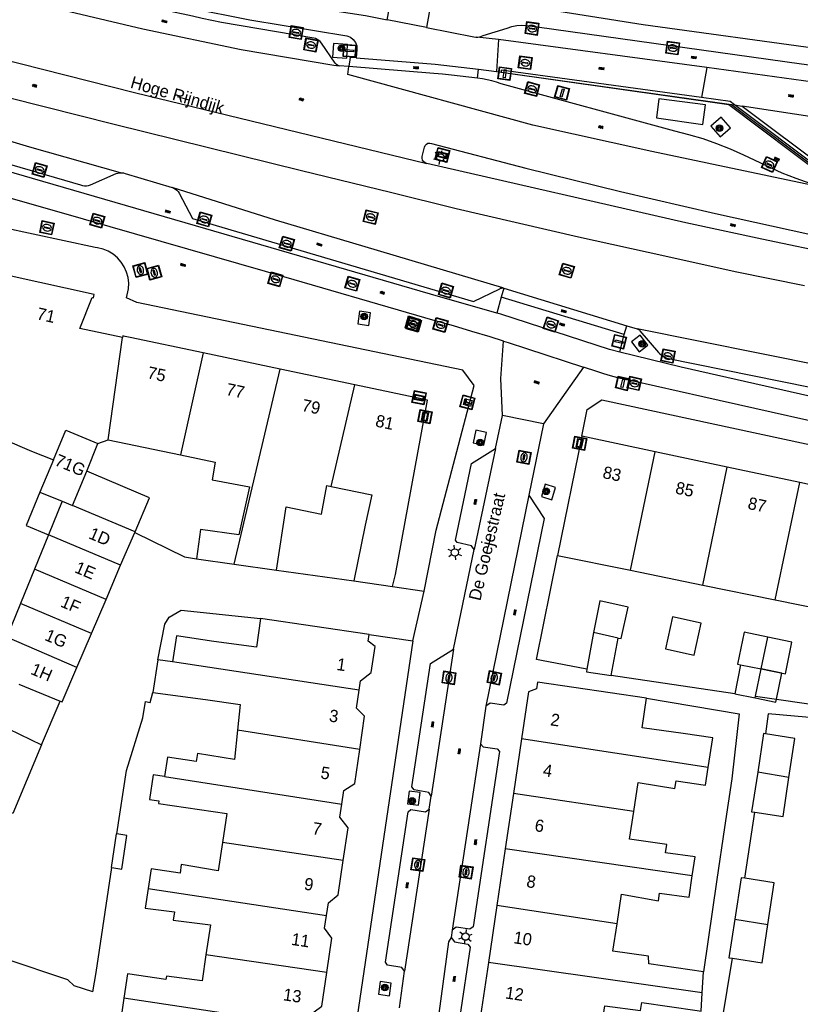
# Model space of a CAD drawing. Header units: metres. Extents: x 93870 to 95789, y 463036 to 464040.
# Tile 195 of 256: x 95082 to 95146, y 463271 to 463351. Entities that reach past the tile are written whole.
import ezdxf
from ezdxf.enums import TextEntityAlignment as Align

# ---------------------------------------------------------------- set-up
doc = ezdxf.new("R2010")
doc.units = ezdxf.units.M
doc.header["$LTSCALE"] = 25.4
for name, color, linetype in [('B_BEBOUWINGSGRENS_0', 1, 'Continuous'), ('B_LUIFEL_1', 200, 'Continuous'), ('B_TUSSENMUUR_0', 7, 'Continuous'), ('G_GRENS_ALGEMEEN_0', 7, 'Continuous'), ('Q_BOOM_0', 3, 'Continuous'), ('Q_BRANDKRAAN_0', 5, 'Continuous'), ('Q_ELEKTRAKAST_0', 7, 'Continuous'), ('Q_HALTEPAAL_0', 191, 'Continuous'), ('Q_INSPECTIE_OF_RIOOLPUT_0', 253, 'Continuous'), ('Q_KOLK_0', 254, 'Continuous'), ('Q_LICHTMAST_0', 2, 'Continuous'), ('Q_STRAATNAAMBORD_0', 7, 'Continuous'), ('Q_VERKEERSBORDPAAL_0', 40, 'Continuous'), ('Q_WATERLEIDINGPUT_0', 5, 'Continuous'), ('S_GBKN_SYMBOOL_GV_GROOT_0', 7, 'Continuous'), ('S_GBKN_SYMBOOL_OV_GROOT_0', 7, 'Continuous'), ('T_GBKN_ABRI_0', 2, 'Continuous'), ('T_HEK_0', 57, 'Continuous'), ('T_MUUR_30CM_0', 10, 'Continuous'), ('V_WEGGRENS_0', 7, 'Continuous'), ('Z_GBKN_HUISNUMMER_0', 252, 'Continuous'), ('Z_STRAATNAAM_0', 252, 'Continuous')]:
    doc.layers.add(name, color=color, linetype=linetype)

# ---------------------------------------------------------------- blocks, each defined once
blk = doc.blocks.new('Q_STRAATNAAMBORD')
for points in [[(-0.5, 0.5), (0.5, 0.5), (0.5, -0.5), (-0.5, -0.5)], [(-0.369, 0.22), (0.358, 0.22), (0.358, -0.214), (-0.369, -0.214)]]:
    blk.add_lwpolyline(points, close=True)
for points in [[(-0.442, 0.464), (0.438, 0.464, -0.414214), (0.459, 0.442), (0.459, -0.437, -0.414214), (0.438, -0.459), (-0.442, -0.459, -0.414214), (-0.463, -0.437), (-0.463, 0.442), (-0.463, 0.444), (-0.463, 0.446), (-0.463, 0.448), (-0.462, 0.45), (-0.461, 0.451), (-0.46, 0.453), (-0.459, 0.455), (-0.458, 0.456), (-0.457, 0.457), (-0.456, 0.459), (-0.454, 0.46), (-0.453, 0.461), (-0.451, 0.462), (-0.449, 0.462), (-0.447, 0.463), (-0.446, 0.463), (-0.444, 0.464), (-0.442, 0.464)], [(-0.287, 0.16), (0.281, 0.16, -0.414214), (0.303, 0.139), (0.303, -0.134, -0.414214), (0.281, -0.156), (-0.287, -0.156, -0.414214), (-0.308, -0.134), (-0.308, 0.139), (-0.308, 0.14), (-0.308, 0.142), (-0.307, 0.144), (-0.307, 0.146), (-0.306, 0.148), (-0.305, 0.149), (-0.304, 0.151), (-0.303, 0.152), (-0.302, 0.154), (-0.3, 0.155), (-0.299, 0.156), (-0.297, 0.157), (-0.296, 0.158), (-0.294, 0.159), (-0.292, 0.159), (-0.29, 0.16), (-0.288, 0.16), (-0.287, 0.16)]]:
    blk.add_lwpolyline(points, format="xyb")
blk = doc.blocks.new('Q_ELEKTRAKAST')
for points in [[(-0.5, 0.5), (0.5, 0.5), (0.5, -0.5), (-0.5, -0.5)], [(-0.262, 0.264), (0.25, 0.264), (0.25, 0.187), (-0.262, 0.187)], [(-0.262, 0.107), (0.25, 0.107), (0.25, -0.332), (-0.262, -0.332)]]:
    blk.add_lwpolyline(points, close=True)
blk.add_lwpolyline([(-0.442, 0.464), (0.438, 0.464, -0.414214), (0.459, 0.442), (0.459, -0.437, -0.414214), (0.438, -0.459), (-0.442, -0.459, -0.414214), (-0.463, -0.437), (-0.463, 0.442), (-0.463, 0.444), (-0.463, 0.446), (-0.463, 0.448), (-0.462, 0.45), (-0.461, 0.451), (-0.46, 0.453), (-0.459, 0.455), (-0.458, 0.456), (-0.457, 0.457), (-0.456, 0.459), (-0.454, 0.46), (-0.453, 0.461), (-0.451, 0.462), (-0.449, 0.462), (-0.447, 0.463), (-0.446, 0.463), (-0.444, 0.464), (-0.442, 0.464)], format="xyb")
blk.add_lwpolyline([(-0.177, 0.001, -1), (-0.177, -0.069, -1)], format="xyb", close=True)
blk.add_lwpolyline([(0.044, 0.088), (-0.056, -0.112), (0.044, -0.112), (-0.056, -0.312)])
blk = doc.blocks.new('Q_LICHTMAST')
for points in [[(-0.26, 0.15), (-0.52, 0.3)], [(0, 0.3), (0, 0.6)], [(0.26, 0.15), (0.52, 0.3)], [(-0.26, -0.15), (-0.52, -0.3)], [(0, -0.3), (0, -0.6)], [(0.26, -0.15), (0.52, -0.3)]]:
    blk.add_lwpolyline(points)
blk.add_circle((0, 0), 0.3)
blk = doc.blocks.new('Q_VERKEERSBORDPAAL')
for points in [[(-0.5, 0.5), (0.5, 0.5), (0.5, -0.5), (-0.5, -0.5)], [(-0.08, 0.333), (0.071, 0.333), (0.071, -0.329), (-0.08, -0.329)]]:
    blk.add_lwpolyline(points, close=True)
blk.add_lwpolyline([(-0.442, 0.464), (0.438, 0.464, -0.414214), (0.459, 0.442), (0.459, -0.437, -0.414214), (0.438, -0.459), (-0.442, -0.459, -0.414214), (-0.463, -0.437), (-0.463, 0.442), (-0.463, 0.444), (-0.463, 0.446), (-0.463, 0.448), (-0.462, 0.45), (-0.461, 0.451), (-0.46, 0.453), (-0.459, 0.455), (-0.458, 0.456), (-0.457, 0.457), (-0.456, 0.459), (-0.454, 0.46), (-0.453, 0.461), (-0.451, 0.462), (-0.449, 0.462), (-0.447, 0.463), (-0.446, 0.463), (-0.444, 0.464), (-0.442, 0.464)], format="xyb")
blk = doc.blocks.new('Q_HALTEPAAL')
for points in [[(-0.5, 0.5), (0.5, 0.5), (0.5, -0.5), (-0.5, -0.5)], [(-0.08, 0.333), (0.071, 0.333), (0.071, -0.329), (-0.08, -0.329)]]:
    blk.add_lwpolyline(points, close=True)
blk.add_lwpolyline([(-0.442, 0.464), (0.438, 0.464, -0.414214), (0.459, 0.442), (0.459, -0.437, -0.414214), (0.438, -0.459), (-0.442, -0.459, -0.414214), (-0.463, -0.437), (-0.463, 0.442), (-0.463, 0.444), (-0.463, 0.446), (-0.463, 0.448), (-0.462, 0.45), (-0.461, 0.451), (-0.46, 0.453), (-0.459, 0.455), (-0.458, 0.456), (-0.457, 0.457), (-0.456, 0.459), (-0.454, 0.46), (-0.453, 0.461), (-0.451, 0.462), (-0.449, 0.462), (-0.447, 0.463), (-0.446, 0.463), (-0.444, 0.464), (-0.442, 0.464)], format="xyb")
blk = doc.blocks.new('Q_KOLK')
blk.add_lwpolyline([(-0.5, 0.5), (0.5, 0.5), (0.5, -0.5), (-0.5, -0.5)], close=True)
for points in [[(-0.442, 0.464), (0.438, 0.464, -0.414214), (0.459, 0.442), (0.459, -0.437, -0.414214), (0.438, -0.459), (-0.442, -0.459, -0.414214), (-0.463, -0.437), (-0.463, 0.442, -0.414214), (-0.442, 0.464)], [(-0.345, 0.105, 0.380426), (-0.276, -0.18)], [(-0.008, 0.266, 0.240218), (-0.345, 0.105)], [(-0.194, 0.045, 0.853344), (-0.194, -0.032)], [(0.331, 0.111, 0.240191), (-0.008, 0.266)], [(0.185, -0.032, 0.849746), (0.185, 0.045)], [(0.267, -0.176, 0.380426), (0.331, 0.111)], [(-0.276, -0.18, 0.148452), (0.012, -0.257)], [(0.012, -0.257, 0.131742), (0.267, -0.176)]]:
    blk.add_lwpolyline(points, format="xyb")
for points in [[(-0.194, 0.045), (0.185, 0.045)], [(0.185, -0.032), (-0.194, -0.032)]]:
    blk.add_lwpolyline(points)
blk = doc.blocks.new('Q_INSPECTIE_OF_RIOOLPUT')
blk.add_lwpolyline([(-0.5, 0.5), (0.5, 0.5), (0.5, -0.5), (-0.5, -0.5)], close=True)
for points in [[(-0.442, 0.464), (0.438, 0.464, -0.414214), (0.459, 0.442), (0.459, -0.437, -0.414214), (0.438, -0.459), (-0.442, -0.459, -0.414214), (-0.463, -0.437), (-0.463, 0.442), (-0.463, 0.444), (-0.463, 0.446), (-0.463, 0.448), (-0.462, 0.45), (-0.461, 0.451), (-0.46, 0.453), (-0.459, 0.455), (-0.458, 0.456), (-0.457, 0.457), (-0.456, 0.459), (-0.454, 0.46), (-0.453, 0.461), (-0.451, 0.462), (-0.449, 0.462), (-0.447, 0.463), (-0.446, 0.463), (-0.444, 0.464), (-0.442, 0.464)], [(-0.345, 0.105, 0.380426), (-0.276, -0.18)], [(-0.008, 0.266, 0.240218), (-0.345, 0.105)], [(-0.194, 0.045, 0.853344), (-0.194, -0.032)], [(0.331, 0.111, 0.240191), (-0.008, 0.266)], [(0.185, -0.032, 0.849746), (0.185, 0.045)], [(0.267, -0.176, 0.380426), (0.331, 0.111)], [(-0.276, -0.18, 0.148452), (0.012, -0.257)], [(0.012, -0.257, 0.131742), (0.267, -0.176)]]:
    blk.add_lwpolyline(points, format="xyb")
for points in [[(-0.194, 0.045), (0.185, 0.045)], [(0.185, -0.032), (-0.194, -0.032)]]:
    blk.add_lwpolyline(points)
blk = doc.blocks.new('Q_BRANDKRAAN')
blk.add_lwpolyline([(-0.5, 0.5), (0.5, 0.5), (0.5, -0.5), (-0.5, -0.5)], close=True)
for points in [[(-0.442, 0.464), (0.438, 0.464, -0.414214), (0.459, 0.442), (0.459, -0.437, -0.414214), (0.438, -0.459), (-0.442, -0.459, -0.414214), (-0.463, -0.437), (-0.463, 0.442), (-0.463, 0.444), (-0.463, 0.446), (-0.463, 0.448), (-0.462, 0.45), (-0.461, 0.451), (-0.46, 0.453), (-0.459, 0.455), (-0.458, 0.456), (-0.457, 0.457), (-0.456, 0.459), (-0.454, 0.46), (-0.453, 0.461), (-0.451, 0.462), (-0.449, 0.462), (-0.447, 0.463), (-0.446, 0.463), (-0.444, 0.464), (-0.442, 0.464)], [(-0.345, 0.105, 0.380426), (-0.276, -0.18)], [(-0.008, 0.266, 0.240218), (-0.345, 0.105)], [(-0.194, 0.045, 0.853344), (-0.194, -0.032)], [(0.331, 0.111, 0.240191), (-0.008, 0.266)], [(0.185, -0.032, 0.849746), (0.185, 0.045)], [(0.267, -0.176, 0.380426), (0.331, 0.111)], [(-0.276, -0.18, 0.148452), (0.012, -0.257)], [(0.012, -0.257, 0.131742), (0.267, -0.176)]]:
    blk.add_lwpolyline(points, format="xyb")
for points in [[(-0.194, 0.045), (0.185, 0.045)], [(0.185, -0.032), (-0.194, -0.032)]]:
    blk.add_lwpolyline(points)
blk = doc.blocks.new('Q_WATERLEIDINGPUT')
blk.add_lwpolyline([(-0.5, 0.5), (0.5, 0.5), (0.5, -0.5), (-0.5, -0.5)], close=True)
for points in [[(-0.442, 0.464), (0.438, 0.464, -0.414214), (0.459, 0.442), (0.459, -0.437, -0.414214), (0.438, -0.459), (-0.442, -0.459, -0.414214), (-0.463, -0.437), (-0.463, 0.442), (-0.463, 0.444), (-0.463, 0.446), (-0.463, 0.448), (-0.462, 0.45), (-0.461, 0.451), (-0.46, 0.453), (-0.459, 0.455), (-0.458, 0.456), (-0.457, 0.457), (-0.456, 0.459), (-0.454, 0.46), (-0.453, 0.461), (-0.451, 0.462), (-0.449, 0.462), (-0.447, 0.463), (-0.446, 0.463), (-0.444, 0.464), (-0.442, 0.464)], [(-0.345, 0.105, 0.380426), (-0.276, -0.18)], [(-0.008, 0.266, 0.240218), (-0.345, 0.105)], [(-0.194, 0.045, 0.853344), (-0.194, -0.032)], [(0.331, 0.111, 0.240191), (-0.008, 0.266)], [(0.185, -0.032, 0.849746), (0.185, 0.045)], [(0.267, -0.176, 0.380426), (0.331, 0.111)], [(-0.276, -0.18, 0.148452), (0.012, -0.257)], [(0.012, -0.257, 0.131742), (0.267, -0.176)]]:
    blk.add_lwpolyline(points, format="xyb")
for points in [[(-0.194, 0.045), (0.185, 0.045)], [(0.185, -0.032), (-0.194, -0.032)]]:
    blk.add_lwpolyline(points)
blk = doc.blocks.new('Q_BOOM')
for radius in [0.27, 0.18, 0.09]:
    blk.add_circle((0, 0), radius)
blk = doc.blocks.new('S_GBKN_SYMBOOL_OV_GROOT')
for points in [[(-0.21875, 0.0625), (0.21875, 0.0625)], [(-0.21875, 0), (0.21875, 0)], [(-0.1875, 0.0625), (-0.1875, 0)], [(-0.125, 0.09375), (-0.125, 0.0625)], [(-0.125, 0), (-0.125, -0.0625)], [(-0.0625, 0.0625), (-0.0625, 0)], [(0, 0.09375), (0, 0.0625)], [(0, 0), (0, -0.0625)], [(0.0625, 0.0625), (0.0625, 0)], [(0.125, 0.09375), (0.125, 0.0625)], [(0.125, 0), (0.125, -0.0625)], [(0.1875, 0.0625), (0.1875, 0)], [(-0.21875, -0.0625), (0.21875, -0.0625)], [(-0.1875, -0.0625), (-0.1875, -0.09375)], [(-0.0625, -0.0625), (-0.0625, -0.09375)], [(0.0625, -0.0625), (0.0625, -0.09375)], [(0.1875, -0.0625), (0.1875, -0.09375)]]:
    blk.add_lwpolyline(points)
blk = doc.blocks.new('S_GBKN_SYMBOOL_GV_GROOT')
for points in [[(-0.1875, 0.03125), (-0.09375, 0.09375)], [(-0.1875, -0.0625), (0.0625, 0.09375)], [(-0.1875, 0.09375), (0.125, -0.09375)], [(-0.1875, 0), (-0.03125, -0.09375)], [(-0.125, -0.09375), (0.1875, 0.09375)], [(-0.0625, 0.09375), (0.1875, -0.0625)], [(0.03125, -0.09375), (0.1875, 0)], [(0.09375, 0.09375), (0.1875, 0.03125)]]:
    blk.add_lwpolyline(points)

msp = doc.modelspace()

# ---------------------------------------------------------------- linework, layer by layer
at = {"layer": 'B_BEBOUWINGSGRENS_0'}
for p, q in [((95103.095, 463322.79), (95096.79, 463324.12)), ((95109.199, 463321.503), (95103.095, 463322.79)), ((95115.16, 463320.246), (95109.199, 463321.503)), ((95127.8, 463317.288), (95125.802, 463307.511)), ((95133.813, 463316.008), (95127.8, 463317.288)), ((95087.235, 463314.412), (95088.161, 463316.681)), ((95088.161, 463316.681), (95089, 463316.99)), ((95089, 463316.99), (95094.911, 463315.753)), ((95139.715, 463314.751), (95133.813, 463316.008)), ((95084.518, 463315.349), (95083.406, 463312.706)), ((95145.673, 463313.483), (95139.715, 463314.751)), ((95087.81, 463314.17), (95087.235, 463314.412)), ((95151.5, 463312.242), (95145.673, 463313.483)), ((95083.406, 463312.706), (95085.238, 463311.946)), ((95085.238, 463311.946), (95084.119, 463309.202)), ((95110.05, 463309.98), (95109.13, 463305.441)), ((95084.119, 463309.202), (95082.971, 463306.387)), ((95090.02, 463306.703), (95091.171, 463309.394)), ((95091.171, 463309.394), (95091.197, 463309.456)), ((95125.802, 463307.511), (95131.783, 463306.29)), ((95088.824, 463303.908), (95090.02, 463306.703)), ((95096.247, 463307.232), (95099.332, 463306.789)), ((95099.332, 463306.789), (95102.781, 463306.294)), ((95082.971, 463306.387), (95081.826, 463303.581)), ((95131.783, 463306.29), (95137.724, 463305.077)), ((95109.13, 463305.441), (95112.306, 463304.974)), ((95137.724, 463305.077), (95143.655, 463303.865)), ((95081.826, 463303.581), (95080.692, 463300.799)), ((95087.632, 463301.122), (95088.824, 463303.908)), ((95143.655, 463303.865), (95149.468, 463302.678)), ((95110.39, 463301.03), (95101.48, 463302.33)), ((95086.441, 463298.336), (95087.632, 463301.122)), ((95128.75, 463301.183), (95128.218, 463298.19)), ((95130.223, 463297.67), (95130.793, 463300.743)), ((95134.65, 463299.87), (95137, 463299.35)), ((95093.074, 463298.968), (95092.659, 463296.286)), ((95094.254, 463298.783), (95093.074, 463298.968)), ((95140.816, 463298.55), (95140.33, 463296.18)), ((95142.039, 463295.967), (95142.509, 463298.204)), ((95081.669, 463296.97), (95085.063, 463295.571)), ((95133.1, 463295.8), (95124.169, 463297.128)), ((95140.33, 463296.18), (95142.01, 463295.83)), ((95142.01, 463295.83), (95142.039, 463295.967)), ((95122.872, 463292.492), (95122.206, 463287.998)), ((95122.206, 463287.998), (95121.533, 463283.46)), ((95090.533, 463284.57), (95089.719, 463284.693)), ((95121.533, 463283.46), (95120.846, 463278.828)), ((95120.846, 463278.828), (95120.152, 463274.148)), ((95120.152, 463274.148), (95119.505, 463269.79)), ((95137.666, 463271.676), (95137.763, 463273.374))]:
    msp.add_line(p, q, dxfattribs=at)
for points in [[(95090.176, 463325.366), (95086.677, 463326.113), (95087.682, 463328.661), (95087.802, 463328.631), (95087.862, 463328.891), (95081.046, 463330.388)], [(95096.79, 463324.12), (95090.802, 463325.382), (95090.4, 463325.467), (95090.196, 463325.51), (95090.176, 463325.366)], [(95076.092, 463319.801), (95073.972, 463314.821), (95075.732, 463314.071), (95076.411, 463313.823), (95077.332, 463315.831), (95078.192, 463317.991), (95082.712, 463316.061), (95084.518, 463315.349)], [(95112.306, 463304.974), (95112.54, 463305.94), (95115.16, 463320.246)], [(95084.518, 463315.349), (95085.535, 463317.766), (95088.161, 463316.681)], [(95094.911, 463315.753), (95097.77, 463315.154), (95097.519, 463313.695), (95100.565, 463313.121), (95099.7, 463309.19), (95096.57, 463309.64), (95096.247, 463307.232)], [(95091.197, 463309.456), (95092.38, 463312.22), (95087.81, 463314.17)], [(95102.781, 463306.294), (95103.571, 463311.487), (95106.476, 463310.903), (95106.925, 463313.237), (95107.262, 463313.166)], [(95107.262, 463313.166), (95110.59, 463312.47), (95110.05, 463309.98)], [(95130.793, 463300.743), (95131.04, 463300.69), (95131.6, 463303.28), (95129.27, 463303.78), (95128.75, 463301.183)], [(95101.48, 463302.33), (95101.15, 463300), (95097.66, 463300.47), (95094.591, 463300.926), (95094.254, 463298.783)], [(95137, 463299.35), (95137.58, 463301.97), (95135.23, 463302.49), (95134.65, 463299.87)], [(95109.564, 463296.468), (95109.676, 463297.222), (95110.545, 463297.927), (95110.86, 463300.05), (95110.31, 463300.49), (95110.39, 463301.03)], [(95143.038, 463300.815), (95141.1, 463301.21), (95140.57, 463298.6), (95140.816, 463298.55)], [(95142.509, 463298.204), (95144.49, 463297.8), (95145.02, 463300.41), (95143.038, 463300.815)], [(95085.063, 463295.571), (95085.227, 463295.501), (95086.441, 463298.336)], [(95128.218, 463298.19), (95128.18, 463297.98), (95130.223, 463297.67)], [(95124.169, 463297.128), (95124.09, 463296.57), (95123.44, 463296.32), (95122.872, 463292.492)], [(95092.659, 463296.286), (95096.96, 463295.7), (95099.82, 463295.3), (95099.6, 463293.195)], [(95109.609, 463291.615), (95110.013, 463294.341), (95109.346, 463295.002), (95109.564, 463296.468)], [(95138.166, 463290.125), (95138.528, 463292.566), (95136.11, 463292.91), (95132.74, 463293.39), (95133.1, 463295.8)], [(95099.6, 463293.195), (95099.35, 463290.8), (95096.32, 463291.28), (95096.22, 463290.62), (95093.85, 463290.99), (95093.61, 463289.4)], [(95142.858, 463292.885), (95142.7, 463292.91), (95142.216, 463289.747)], [(95144.78, 463289.313), (95145.27, 463292.51), (95142.858, 463292.885)], [(95108.142, 463287.119), (95108.308, 463288.236), (95109.195, 463288.817), (95109.609, 463291.615)], [(95132.057, 463286.529), (95132.41, 463288.9), (95135.44, 463288.41), (95135.54, 463289.03), (95137.95, 463288.69), (95138.166, 463290.125)], [(95142.216, 463289.747), (95141.72, 463286.51), (95141.993, 463286.469)], [(95093.61, 463289.4), (95092.694, 463289.543), (95092.396, 463287.503), (95093.144, 463287.394), (95093.114, 463287.188), (95098.71, 463286.37), (95098.362, 463283.997)], [(95141.993, 463286.469), (95144.29, 463286.12), (95144.78, 463289.313)], [(95108.258, 463282.501), (95108.658, 463285.196), (95107.986, 463286.066), (95108.142, 463287.119)], [(95136.85, 463281.25), (95137.08, 463282.8), (95134.66, 463283.15), (95134.76, 463283.82), (95131.72, 463284.26), (95132.057, 463286.529)], [(95089.719, 463284.693), (95089.644, 463284.704), (95089.229, 463281.946), (95089.304, 463281.934)], [(95089.304, 463281.934), (95090.118, 463281.812), (95090.533, 463284.57)], [(95098.362, 463283.997), (95098.02, 463281.66), (95094.99, 463282.17), (95094.89, 463281.46), (95092.51, 463281.83), (95092.278, 463280.228)], [(95106.89, 463278.002), (95107.046, 463279.053), (95107.844, 463279.703), (95108.258, 463282.501)], [(95130.692, 463277.325), (95131.05, 463279.74), (95134.08, 463279.21), (95134.17, 463279.84), (95136.589, 463279.493), (95136.85, 463281.25)], [(95141.167, 463281.052), (95140.85, 463281.1), (95140.337, 463277.7)], [(95143.041, 463277.253), (95143.56, 463280.69), (95141.167, 463281.052)], [(95092.278, 463280.228), (95092.04, 463278.59), (95094.42, 463278.29), (95094.32, 463277.63), (95097.372, 463277.245), (95097.012, 463274.791)], [(95106.9, 463273.336), (95107.317, 463276.147), (95106.734, 463276.952), (95106.89, 463278.002)], [(95140.337, 463277.7), (95139.86, 463274.54), (95140.156, 463274.495)], [(95137.763, 463273.374), (95133.31, 463274.04), (95133.28, 463274.68), (95130.36, 463275.08), (95130.692, 463277.325)], [(95140.156, 463274.495), (95142.57, 463274.13), (95143.041, 463277.253)], [(95097.012, 463274.791), (95096.71, 463272.64), (95093.775, 463273.035), (95093.727, 463272.761), (95090.573, 463273.224), (95090.282, 463271.232)], [(95105.686, 463268.906), (95105.862, 463270.097), (95106.49, 463270.569), (95106.9, 463273.336)], [(95090.282, 463271.232), (95090.001, 463269.316), (95093.052, 463268.868), (95092.684, 463266.362)], [(95137.268, 463270.206), (95137.58, 463270.16), (95137.666, 463271.676)], [(95129.346, 463268.241), (95129.7, 463270.61), (95132.61, 463270.21), (95132.72, 463270.87), (95137.268, 463270.206)]]:
    msp.add_lwpolyline(points, dxfattribs=at)
at = {"layer": 'B_LUIFEL_1'}
for p, q in [((95083.406, 463312.706), (95082.267, 463309.957)), ((95082.267, 463309.957), (95084.119, 463309.202)), ((95144.184, 463297.862), (95142.509, 463298.204)), ((95143.747, 463295.721), (95144.184, 463297.862)), ((95083.539, 463292.001), (95085.063, 463295.571)), ((95079.268, 463294.05), (95083.539, 463292.001))]:
    msp.add_line(p, q, dxfattribs=at)
msp.add_lwpolyline([(95142.01, 463295.83), (95143.697, 463295.473), (95143.747, 463295.721)], dxfattribs=at)
at = {"layer": 'B_TUSSENMUUR_0'}
for p, q in [((95089, 463316.99), (95090.176, 463325.366)), ((95096.79, 463324.12), (95094.911, 463315.753)), ((95099.332, 463306.789), (95103.095, 463322.79)), ((95107.262, 463313.166), (95109.199, 463321.503)), ((95131.783, 463306.29), (95133.813, 463316.008)), ((95137.724, 463305.077), (95139.715, 463314.751)), ((95086.085, 463311.594), (95087.235, 463314.412)), ((95143.655, 463303.865), (95145.673, 463313.483)), ((95085.238, 463311.946), (95086.085, 463311.594)), ((95091.197, 463309.456), (95086.085, 463311.594)), ((95090.02, 463306.703), (95084.119, 463309.202)), ((95088.824, 463303.908), (95082.971, 463306.387)), ((95087.632, 463301.122), (95081.826, 463303.581)), ((95130.793, 463300.743), (95128.75, 463301.183)), ((95086.441, 463298.336), (95080.692, 463300.799)), ((95142.509, 463298.204), (95143.038, 463300.815)), ((95109.564, 463296.468), (95094.254, 463298.783)), ((95140.816, 463298.55), (95142.509, 463298.204)), ((95109.609, 463291.615), (95099.6, 463293.195)), ((95138.166, 463290.125), (95122.872, 463292.492)), ((95144.78, 463289.313), (95142.216, 463289.747)), ((95093.61, 463289.4), (95108.142, 463287.119)), ((95132.057, 463286.529), (95122.206, 463287.998)), ((95108.258, 463282.501), (95098.362, 463283.997)), ((95136.85, 463281.25), (95121.533, 463283.46)), ((95092.278, 463280.228), (95106.89, 463278.002)), ((95130.692, 463277.325), (95120.846, 463278.828)), ((95140.337, 463277.7), (95143.041, 463277.253)), ((95106.9, 463273.336), (95097.012, 463274.791)), ((95137.666, 463271.676), (95120.152, 463274.148)), ((95105.686, 463268.906), (95090.282, 463271.232))]:
    msp.add_line(p, q, dxfattribs=at)
at = {"layer": 'G_GRENS_ALGEMEEN_0'}
msp.add_line((95140.057, 463344.472), (95140.321, 463344.431), dxfattribs=at)
for points in [[(95083.539, 463292.001), (95081.175, 463286.373), (95079.538, 463287.06)], [(95087.738, 463271.739), (95086.22, 463272.24), (95085.69, 463272.73), (95080.48, 463274.47), (95078.008, 463275.488)]]:
    msp.add_lwpolyline(points, dxfattribs=at)
at = {"layer": 'T_GBKN_ABRI_0'}
msp.add_lwpolyline([(95137.943, 463344.436), (95134.126, 463344.937), (95133.935, 463343.385), (95137.731, 463342.821), (95137.943, 463344.436)], dxfattribs=at)
at = {"layer": 'T_HEK_0'}
for p, q in [((95121.185, 463347.129), (95140.057, 463344.472)), ((95128.218, 463298.19), (95124.501, 463298.891)), ((95140.33, 463296.18), (95130.223, 463297.67)), ((95142.039, 463295.967), (95143.747, 463295.721)), ((95141.167, 463281.052), (95141.993, 463286.469)), ((95139.279, 463269.193), (95140.156, 463274.495))]:
    msp.add_line(p, q, dxfattribs=at)
for points in [[(95140.057, 463344.472), (95147.75, 463338.69), (95172.78, 463335.08)], [(95091.171, 463309.394), (95095.25, 463307.4), (95096.247, 463307.232)], [(95124.501, 463298.891), (95124.08, 463298.97), (95125.802, 463307.511)], [(95093.074, 463298.968), (95093.65, 463301.88), (95093.99, 463302.44), (95094.99, 463303.02), (95101.48, 463302.33)], [(95089.719, 463284.693), (95090.5, 463289.887), (95091.84, 463294.2), (95092.06, 463295.53), (95092.44, 463295.46), (95092.659, 463296.286)], [(95133.1, 463295.8), (95140.71, 463294.52), (95140.102, 463289.215), (95139.505, 463285.225), (95138.866, 463280.963), (95137.763, 463273.374)], [(95143.747, 463295.721), (95148.471, 463295.039), (95148.33, 463294.06), (95143.08, 463294.53), (95142.858, 463292.885)], [(95087.738, 463271.739), (95088.01, 463273.329), (95089.304, 463281.934)]]:
    msp.add_lwpolyline(points, dxfattribs=at)
at = {"layer": 'T_MUUR_30CM_0'}
for p, q in [((95102.781, 463306.294), (95109.13, 463305.441)), ((95112.306, 463304.974), (95114.88, 463304.57)), ((95110.39, 463301.03), (95113.953, 463300.503))]:
    msp.add_line(p, q, dxfattribs=at)
for points in [[(95118.055, 463322.681), (95091.35, 463328.25), (95090.507, 463328.627), (95090.657, 463329.359), (95090.679, 463329.824), (95090.629, 463330.287), (95090.508, 463330.737), (95090.321, 463331.164), (95090.07, 463331.556), (95089.762, 463331.906), (95089.404, 463332.204), (95089.005, 463332.444), (95088.574, 463332.62), (95088.121, 463332.728), (95087.924, 463332.75), (95070.131, 463336.581), (95068.91, 463335.934)], [(95114.88, 463304.57), (95115.875, 463309.595), (95118.998, 463321.442), (95118.055, 463322.681)], [(95127.8, 463317.288), (95128.24, 463319.47), (95129.45, 463320.26)], [(95129.45, 463320.26), (95155.06, 463314.74), (95156.256, 463314.442), (95157.432, 463314.07), (95158.581, 463313.623), (95159.7, 463313.106), (95160.784, 463312.519), (95161.829, 463311.864), (95162.83, 463311.145), (95163.785, 463310.365), (95164.688, 463309.525), (95165.536, 463308.631), (95166.326, 463307.684), (95167.055, 463306.69), (95167.72, 463305.652), (95168.318, 463304.574), (95168.847, 463303.46), (95169.305, 463302.315), (95169.689, 463301.144)], [(95113.953, 463300.503), (95106.471, 463250), (95102.17, 463222.87)]]:
    msp.add_lwpolyline(points, dxfattribs=at)
at = {"layer": 'V_WEGGRENS_0'}
for p, q in [((95111.861, 463351.41), (95112.434, 463354.529)), ((95115.619, 463353.76), (95115.072, 463350.779)), ((95116.532, 463353.616), (95132.82, 463351.03)), ((95115.072, 463350.779), (95111.861, 463351.41)), ((95132.82, 463351.03), (95188.557, 463343.323)), ((95120.99, 463349.785), (95119.201, 463349.989)), ((95120.99, 463349.785), (95120.81, 463347.167)), ((95138.041, 463347.493), (95120.99, 463349.785)), ((95107.383, 463348.347), (95108.543, 463348.275)), ((95108.715, 463347.581), (95107.923, 463347.633)), ((95119.267, 463346.612), (95119.352, 463347.353)), ((95119.352, 463347.353), (95120.81, 463347.167)), ((95120.81, 463347.167), (95121.185, 463347.129)), ((95121.185, 463347.129), (95139.85, 463344.47)), ((95138.041, 463347.493), (95137.61, 463345.031)), ((95151.395, 463345.651), (95138.041, 463347.493)), ((95140.321, 463344.431), (95140.948, 463344.334)), ((95147.8, 463338.81), (95140.321, 463344.431)), ((95150.062, 463342.924), (95140.948, 463344.334)), ((95121.42, 463329.408), (95121.21, 463328.675)), ((95121.42, 463329.408), (95131.497, 463326.335)), ((95121.21, 463328.675), (95120.838, 463327.379)), ((95131.28, 463325.613), (95121.21, 463328.675)), ((95110.346, 463326.359), (95110.486, 463327.399)), ((95131.28, 463325.613), (95131.497, 463326.335)), ((95131.497, 463326.335), (95132.346, 463326.075)), ((95166.023, 463319.323), (95132.346, 463326.075)), ((95130.928, 463324.183), (95131.28, 463325.613)), ((95133.227, 463324.733), (95132.59, 463325.568)), ((95121.16, 463322.021), (95121.376, 463325.076)), ((95127.95, 463322.939), (95126.497, 463320.887)), ((95121.314, 463318.992), (95121.16, 463322.021)), ((95126.497, 463320.887), (95124.66, 463318.294)), ((95120.729, 463316.285), (95121.314, 463318.992)), ((95124.66, 463318.294), (95121.314, 463318.992)), ((95124.66, 463318.294), (95123.454, 463312.451)), ((95120.729, 463316.285), (95118.972, 463307.998)), ((95123.454, 463312.451), (95119.948, 463295.146)), ((95117.302, 463299.817), (95118.972, 463307.998)), ((95113.953, 463300.503), (95114.88, 463304.57)), ((95117.302, 463299.817), (95115.468, 463287.787)), ((95119.948, 463295.146), (95119.5, 463292.077)), ((95119.5, 463292.077), (95117.169, 463276.798)), ((95115.295, 463286.725), (95115.468, 463287.787)), ((95115.295, 463286.725), (95113.282, 463273.436)), ((95117.169, 463276.798), (95117.094, 463276.196)), ((95112.855, 463270.425), (95113.282, 463273.436))]:
    msp.add_line(p, q, dxfattribs=at)
for points in [[(95038.011, 463365.113), (95053.436, 463362.987), (95062.892, 463361.654), (95066.89, 463361.094), (95068.078, 463360.904), (95069.262, 463360.69), (95070.441, 463360.452), (95071.616, 463360.19), (95072.784, 463359.903), (95076.717, 463358.923), (95083.967, 463357.014), (95086.199, 463356.443), (95088.434, 463355.887), (95090.673, 463355.345), (95092.915, 463354.818), (95095.161, 463354.306), (95096.737, 463353.972), (95098.317, 463353.658), (95099.901, 463353.362), (95101.488, 463353.086), (95103.079, 463352.83), (95110.087, 463351.758), (95111.861, 463351.41)], [(95069.064, 463356.354), (95068.97, 463356.377), (95068.892, 463356.435), (95068.842, 463356.519), (95068.829, 463356.615), (95068.854, 463356.709), (95069.094, 463357.84), (95069.194, 463358.154), (95069.392, 463358.416), (95069.666, 463358.599), (95069.985, 463358.681), (95070.313, 463358.653), (95077.119, 463356.945), (95084.893, 463354.939), (95091.744, 463353.274), (95095.66, 463352.376), (95100.611, 463351.409), (95108.558, 463350.095), (95108.843, 463349.99), (95109.084, 463349.808), (95109.263, 463349.562), (95109.362, 463349.276), (95109.374, 463348.973), (95109.318, 463348.289)], [(95146.063, 463329.597), (95140.359, 463330.762), (95134.595, 463332.046), (95127.547, 463333.599), (95117.513, 463335.928), (95112.137, 463337.242), (95104.85, 463339.034), (95089.5, 463342.827), (95075.076, 463346.47), (95059.666, 463350.293), (95052.259, 463351.906), (95046.645, 463353.011), (95039.597, 463354.175), (95029.443, 463355.848)], [(95107.923, 463347.633), (95107.847, 463347.657), (95107.776, 463347.693), (95107.712, 463347.739), (95107.655, 463347.795), (95107.608, 463347.859), (95106.476, 463349.495), (95106.379, 463349.617), (95106.263, 463349.721), (95106.132, 463349.804), (95105.989, 463349.865), (95105.838, 463349.902), (95098.292, 463351.198), (95097.5, 463351.36), (95096.709, 463351.526), (95095.919, 463351.695), (95095.129, 463351.867), (95094.34, 463352.042), (95086.077, 463354.081), (95082.771, 463354.905)], [(95082.245, 463352.984), (95084.333, 463352.454), (95091.83, 463350.661), (95099.892, 463348.978), (95107.493, 463347.686), (95107.923, 463347.633)], [(95065.032, 463352.031), (95074.225, 463349.748), (95091.143, 463345.462), (95115.113, 463339.636)], [(95119.201, 463349.989), (95119.279, 463349.988), (95119.437, 463350.012), (95119.589, 463350.061), (95119.732, 463350.134), (95121.686, 463350.721), (95122.076, 463350.864), (95122.482, 463350.95), (95122.896, 463350.979), (95123.31, 463350.95), (95124.153, 463350.825), (95145.811, 463347.79), (95149.524, 463347.318), (95150.388, 463346.467), (95150.73, 463346.042), (95150.838, 463345.928), (95150.961, 463345.83), (95151.097, 463345.75), (95151.242, 463345.69), (95151.395, 463345.651)], [(95115.072, 463350.779), (95118.961, 463350.016), (95119.119, 463349.989), (95119.201, 463349.989)], [(95108.543, 463348.275), (95108.612, 463349.384), (95107.452, 463349.455), (95107.383, 463348.347)], [(95109.318, 463348.289), (95108.838, 463348.328), (95108.715, 463347.581)], [(95109.318, 463348.289), (95115.795, 463347.76), (95116.507, 463347.682), (95117.218, 463347.602), (95117.93, 463347.521), (95118.641, 463347.438), (95119.352, 463347.353)], [(95147.67, 463337.65), (95133.55, 463340.606), (95123.779, 463342.781), (95108.645, 463346.922), (95108.715, 463347.581)], [(95119.267, 463346.612), (95118.551, 463346.706), (95117.834, 463346.794), (95117.116, 463346.876), (95116.397, 463346.95), (95115.678, 463347.018), (95108.715, 463347.581)], [(95137.61, 463345.031), (95121.21, 463347.28), (95121.185, 463347.129)], [(95147.67, 463337.65), (95146.506, 463337.998), (95145.358, 463338.398), (95144.231, 463338.851), (95141.092, 463340.309), (95139.995, 463340.803), (95138.876, 463341.249), (95137.739, 463341.644), (95136.586, 463341.988), (95135.418, 463342.28), (95121.195, 463346.171), (95120.818, 463346.293), (95120.436, 463346.399), (95120.05, 463346.487), (95119.66, 463346.558), (95119.267, 463346.612)], [(95140.321, 463344.431), (95139.95, 463344.71), (95137.61, 463345.031)], [(95139.85, 463344.47), (95147.7, 463338.57), (95172.76, 463334.96), (95172.78, 463335.08)], [(95140.948, 463344.334), (95147.92, 463339.1), (95160.888, 463337.227), (95173.97, 463335.092), (95174.399, 463334.996), (95174.809, 463334.837), (95175.19, 463334.618), (95175.534, 463334.344), (95175.833, 463334.022), (95176.081, 463333.659), (95176.271, 463333.262), (95176.4, 463332.842), (95176.023, 463332.628)], [(95096.158, 463334.513), (95077.88, 463339.834), (95076.734, 463340.243), (95075.604, 463340.695), (95074.492, 463341.189), (95073.399, 463341.724), (95072.327, 463342.299), (95072.22, 463342.368), (95072.138, 463342.464), (95072.086, 463342.58), (95072.07, 463342.706), (95072.09, 463342.831), (95072.28, 463343.243)], [(95075.733, 463343.013), (95075.818, 463342.971), (95075.941, 463342.868), (95076.037, 463342.739), (95076.099, 463342.591), (95076.491, 463341.889), (95076.982, 463341.015), (95077.064, 463340.875), (95077.172, 463340.754), (95077.301, 463340.656), (95077.447, 463340.584), (95077.604, 463340.543), (95086.733, 463337.887), (95086.891, 463337.839), (95087.055, 463337.814), (95087.22, 463337.814), (95087.384, 463337.837), (95087.542, 463337.884), (95089.641, 463338.801), (95089.786, 463338.852), (95089.937, 463338.878), (95090.012, 463338.879)], [(95090.012, 463338.879), (95082.578, 463340.964), (95075.733, 463343.013)], [(95138.385, 463342.698), (95139.155, 463341.827), (95139.987, 463342.563), (95139.217, 463343.433), (95138.385, 463342.698)], [(95115.113, 463339.636), (95114.966, 463339.688), (95114.844, 463339.783), (95114.758, 463339.913), (95114.717, 463340.063), (95114.726, 463340.218), (95114.917, 463340.958), (95114.967, 463341.103), (95115.066, 463341.219), (95115.201, 463341.29), (95115.352, 463341.308), (95115.5, 463341.268), (95123.23, 463339.252), (95130.985, 463337.336), (95138.764, 463335.522)], [(95121.376, 463325.076), (95120.289, 463325.42), (95118.794, 463325.877), (95117.296, 463326.319), (95115.793, 463326.747), (95101.88, 463330.774), (95086.978, 463335.06), (95078.274, 463337.569), (95076.96, 463337.989), (95075.656, 463338.438), (95074.362, 463338.916), (95073.079, 463339.424), (95071.808, 463339.96), (95070.286, 463340.584)], [(95090.012, 463338.879), (95090.09, 463338.88), (95090.241, 463338.857), (95090.387, 463338.81), (95094.237, 463337.653)], [(95167.546, 463328.304), (95161.293, 463329.558), (95155.044, 463330.832), (95148.799, 463332.126), (95142.559, 463333.44), (95136.323, 463334.774), (95115.113, 463339.636)], [(95094.237, 463337.653), (95094.381, 463337.605), (95094.515, 463337.533), (95094.635, 463337.44), (95094.738, 463337.328), (95094.821, 463337.201), (95095.914, 463335.125), (95118.942, 463328.311), (95121.091, 463329.363), (95121.149, 463329.402), (95121.215, 463329.427), (95121.284, 463329.436), (95121.345, 463329.431)], [(95121.345, 463329.431), (95110.06, 463332.805), (95102.697, 463334.989), (95094.237, 463337.653)], [(95138.764, 463335.522), (95146.566, 463333.809), (95154.39, 463332.197), (95168.089, 463329.783)], [(95120.838, 463327.379), (95115.411, 463328.936), (95096.158, 463334.513)], [(95121.345, 463329.431), (95121.354, 463329.43), (95121.42, 463329.408)], [(95110.486, 463327.399), (95109.588, 463327.52), (95109.448, 463326.479), (95110.346, 463326.359)], [(95130.928, 463324.183), (95130.065, 463324.395), (95121.161, 463327.287), (95120.838, 463327.379)], [(95132.346, 463326.075), (95132.4, 463326.062), (95132.451, 463326.039), (95132.497, 463326.008), (95132.536, 463325.969), (95132.568, 463325.924), (95134.093, 463324.143), (95134.208, 463324.024), (95134.334, 463323.919), (95134.472, 463323.827), (95134.618, 463323.75), (95134.771, 463323.689), (95146.508, 463321.291)], [(95132.59, 463325.568), (95131.871, 463325.019), (95132.508, 463324.184), (95133.227, 463324.733)], [(95121.376, 463325.076), (95121.779, 463324.949), (95123.264, 463324.464), (95127.95, 463322.939)], [(95168.111, 463313.071), (95167.458, 463313.464), (95166.802, 463313.853), (95166.144, 463314.237), (95165.483, 463314.619), (95164.821, 463314.996), (95163.045, 463315.915), (95161.22, 463316.73), (95159.35, 463317.439), (95157.443, 463318.039), (95155.504, 463318.528), (95135.935, 463322.95), (95130.928, 463324.183)], [(95137.725, 463320.512), (95131.903, 463321.812), (95131.321, 463321.936), (95130.743, 463322.075), (95130.169, 463322.23), (95129.6, 463322.4), (95129.035, 463322.586), (95127.95, 463322.939)], [(95166.546, 463311.649), (95164.719, 463312.761), (95162.244, 463313.941), (95159.712, 463314.991), (95157.129, 463315.91), (95154.503, 463316.695), (95151.839, 463317.344), (95137.725, 463320.512)], [(95120.005, 463317.578), (95119.12, 463317.768), (95118.899, 463316.742), (95119.784, 463316.552), (95120.005, 463317.578)], [(95118.972, 463307.998), (95118.776, 463308.3), (95117.602, 463308.561), (95117.454, 463308.774), (95118.767, 463315.032), (95120.729, 463316.285)], [(95125.66, 463313.086), (95124.793, 463313.345), (95124.492, 463312.339), (95125.359, 463312.08), (95125.66, 463313.086)], [(95123.454, 463312.451), (95124.711, 463310.525), (95121.645, 463295.415), (95121.415, 463295.246), (95120.286, 463295.399), (95119.948, 463295.146)], [(95115.468, 463287.787), (95115.259, 463288.083), (95114.074, 463288.291), (95113.873, 463288.557), (95115.412, 463298.667), (95117.302, 463299.817)], [(95119.5, 463292.077), (95119.726, 463291.83), (95120.881, 463291.668), (95121.048, 463291.451), (95118.89, 463277.067), (95118.642, 463276.869), (95117.517, 463277.058), (95117.169, 463276.798)], [(95114.552, 463288.084), (95113.655, 463288.204), (95113.515, 463287.163), (95114.412, 463287.043), (95114.552, 463288.084)], [(95113.282, 463273.436), (95113.065, 463273.735), (95111.874, 463273.939), (95111.707, 463274.166), (95113.564, 463286.508), (95113.798, 463286.686), (95114.995, 463286.508), (95115.295, 463286.725)], [(95117.094, 463276.196), (95116.874, 463275.83), (95116.083, 463269.975)], [(95117.094, 463276.196), (95117.361, 463275.839), (95118.469, 463275.657), (95118.644, 463275.418), (95117.8, 463269.723)], [(95112.187, 463272.463), (95111.289, 463272.583), (95111.149, 463271.542), (95112.047, 463271.422), (95112.187, 463272.463)]]:
    msp.add_lwpolyline(points, dxfattribs=at)
at = {"layer": 'Z_STRAATNAAM_0'}
for p, q in [((95094.643, 463345.132), (95095.604, 463344.856)), ((95120.147, 463308.202), (95120.375, 463309.176))]:
    msp.add_line(p, q, dxfattribs=at)

# ---------------------------------------------------------------- block references
at = {"layer": 'Q_BOOM_0'}
for p, rotation in [((95108.106, 463349.074), 176.4974726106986), ((95139.079, 463342.529), 131.4780114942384), ((95109.98, 463327.085), 172.3259649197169), ((95132.751, 463324.85), 127.3390775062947), ((95119.483, 463316.757), 167.8831380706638), ((95124.88, 463312.764), 73.34256605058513), ((95113.901, 463287.384), 172.3802544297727), ((95111.662, 463272.098), 172.3886401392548)]:
    msp.add_blockref('Q_BOOM', p, dxfattribs=dict(at, rotation=rotation))
at = {"layer": 'Q_BRANDKRAAN_0', "rotation": 163.8573611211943}
msp.add_blockref('Q_BRANDKRAAN', (95114.043, 463326.419), dxfattribs=at)
at = {"layer": 'Q_ELEKTRAKAST_0', "rotation": 75.23215808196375}
msp.add_blockref('Q_ELEKTRAKAST', (95118.434, 463320.054), dxfattribs=at)
at = {"layer": 'Q_HALTEPAAL_0', "rotation": 164.6998969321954}
msp.add_blockref('Q_HALTEPAAL', (95126.192, 463345.423), dxfattribs=at)
at = {"layer": 'Q_INSPECTIE_OF_RIOOLPUT_0'}
for p, rotation in [((95105.612, 463349.343), 170.2547197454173), ((95123.167, 463347.888), 172.1914974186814), ((95110.507, 463335.236), 166.1841238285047), ((95126.581, 463330.845), 163.0408170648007), ((95108.996, 463329.777), 163.8453286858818), ((95125.278, 463326.43), 162.0063151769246), ((95123.07, 463315.554), 78.33787082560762)]:
    msp.add_blockref('Q_INSPECTIE_OF_RIOOLPUT', p, dxfattribs=dict(at, rotation=rotation))
at = {"layer": 'Q_KOLK_0'}
for p, rotation in [((95104.403, 463350.363), 170.2547197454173), ((95123.726, 463350.699), 171.5656414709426), ((95135.255, 463349.097), 172.0229172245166), ((95123.73, 463345.73), 164.6998969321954), ((95083.382, 463339.104), 163.7781229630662), ((95143.183, 463339.546), 155.0861150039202), ((95096.87, 463335.05), 163.5164805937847), ((95083.983, 463334.372), 167.8491773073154), ((95088.111, 463334.953), 163.954108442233), ((95103.64, 463333.06), 163.5164805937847), ((95091.637, 463330.895), 105.0502221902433), ((95102.701, 463330.147), 163.8573611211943), ((95116.675, 463329.22), 163.5164805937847), ((95116.227, 463326.403), 164.1049651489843), ((95134.86, 463323.85), 168.4527551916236), ((95132.107, 463321.615), 167.4128526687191), ((95116.92, 463297.48), 81.33187490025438), ((95120.637, 463297.48), 78.54687769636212), ((95114.367, 463282.172), 81.38639534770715), ((95118.321, 463281.559), 81.32570791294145)]:
    msp.add_blockref('Q_KOLK', p, dxfattribs=dict(at, rotation=rotation))
at = {"layer": 'Q_LICHTMAST_0'}
for p, rotation in [((95116.223, 463340.126), 167.0890623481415), ((95117.4, 463307.751), 124.7929516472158), ((95118.273, 463276.269), 170.6718989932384)]:
    msp.add_blockref('Q_LICHTMAST', p, dxfattribs=dict(at, rotation=rotation))
at = {"layer": 'Q_STRAATNAAMBORD_0'}
for p, rotation in [((95116.381, 463340.329), 165.3827468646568), ((95114.47, 463320.442), 168.0924511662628), ((95114.961, 463318.883), 79.62186278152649), ((95127.63, 463316.703), 78.45022455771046)]:
    msp.add_blockref('Q_STRAATNAAMBORD', p, dxfattribs=dict(at, rotation=rotation))
at = {"layer": 'Q_VERKEERSBORDPAAL_0'}
for p, rotation in [((95108.77, 463348.871), 86.43974819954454), ((95121.487, 463346.998), 171.8922462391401), ((95130.865, 463325.026), 76.17134902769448), ((95131.156, 463321.61), 166.4780255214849)]:
    msp.add_blockref('Q_VERKEERSBORDPAAL', p, dxfattribs=dict(at, rotation=rotation))
at = {"layer": 'Q_WATERLEIDINGPUT_0'}
for p, rotation in [((95092.777, 463330.687), 105.0502221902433), ((95113.94, 463326.516), 163.8573611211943)]:
    msp.add_blockref('Q_WATERLEIDINGPUT', p, dxfattribs=dict(at, rotation=rotation))
at = {"layer": 'S_GBKN_SYMBOOL_GV_GROOT_0'}
for p, rotation in [((95082.968, 463346.003), 165.8255123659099), ((95104.823, 463344.88), 166.3389403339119), ((95129.357, 463342.616), 167.4507049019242), ((95111.47, 463329.037), 163.8573611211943)]:
    msp.add_blockref('S_GBKN_SYMBOOL_GV_GROOT', p, dxfattribs=dict(at, rotation=rotation))
at = {"layer": 'S_GBKN_SYMBOOL_OV_GROOT_0'}
for p, rotation in [((95093.616, 463351.269), 166.1384631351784), ((95136.995, 463348.315), 172.3441763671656), ((95114.227, 463347.47), 175.3773514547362), ((95129.426, 463347.408), 172.3441763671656), ((95144.952, 463345.163), 172.1463963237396), ((95143.794, 463339.991), 155.0861150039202), ((95093.896, 463335.675), 163.7689296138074), ((95140.195, 463334.569), 167.9253233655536), ((95106.31, 463332.982), 163.5164805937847), ((95095.137, 463331.303), 163.954108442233), ((95126.341, 463327.511), 163.0869782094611), ((95126.2, 463326.429), 163.0869782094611), ((95124.12, 463321.685), 161.9731705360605), ((95119.092, 463311.9), 78.02948144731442), ((95122.33, 463302.845), 78.54687769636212), ((95115.588, 463293.672), 81.33187490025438), ((95117.778, 463291.466), 81.32570791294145), ((95119.109, 463284.017), 81.46767613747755), ((95113.501, 463280.486), 81.44335707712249), ((95117.363, 463272.813), 81.57011406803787)]:
    msp.add_blockref('S_GBKN_SYMBOOL_OV_GROOT', p, dxfattribs=dict(at, rotation=rotation))

# ---------------------------------------------------------------- texts
at = {"layer": 'Z_GBKN_HUISNUMMER_0', "linetype": 'Continuous'}
for s, rotation, p in [('71', 347.6, (95083.918, 463327.198)), ('75', 348.1, (95092.977, 463322.369)), ('77', 348.1, (95099.426, 463321.009)), ('79', 348.1, (95105.631, 463319.7)), ('81', 348.1, (95111.664, 463318.428)), ('71G', 337.5, (95085.893, 463314.913)), ('83', 348, (95130.286, 463314.203)), ('85', 348, (95136.243, 463312.934)), ('87', 348, (95142.174, 463311.672)), ('1D', 336.9, (95088.31, 463309.062)), ('1E', 336.9, (95087.124, 463306.289)), ('1F', 336.9, (95085.93, 463303.498)), ('1G', 336.9, (95084.738, 463300.712)), ('1H', 336.8, (95083.554, 463297.945)), ('1', 351.6, (95108.113, 463298.569)), ('3', 351.6, (95107.488, 463294.352)), ('2', 351.6, (95125.629, 463294.039)), ('4', 351.6, (95125.012, 463289.879)), ('5', 351.6, (95106.794, 463289.672)), ('7', 351.6, (95106.119, 463285.115)), ('6', 351.6, (95124.342, 463285.362)), ('9', 351.6, (95105.444, 463280.565)), ('8', 351.6, (95123.662, 463280.777)), ('10', 351.6, (95122.972, 463276.121)), ('11', 351.6, (95104.765, 463275.983)), ('13', 351.6, (95104.093, 463271.447)), ('12', 351.6, (95122.301, 463271.602))]:
    msp.add_text(s, height=1, rotation=rotation, dxfattribs=at).set_placement(p, align=Align.MIDDLE)
at = {"layer": 'Z_STRAATNAAM_0', "linetype": 'Continuous'}
for s, rotation, p in [('Hoge Rijndijk', 343.97589, (95094.643, 463345.132)), ('De Goejestraat', 76.82507, (95120.147, 463308.202))]:
    msp.add_text(s, height=1, rotation=rotation, dxfattribs=at).set_placement(p, align=Align.MIDDLE)

doc.saveas('drawing.dxf')
